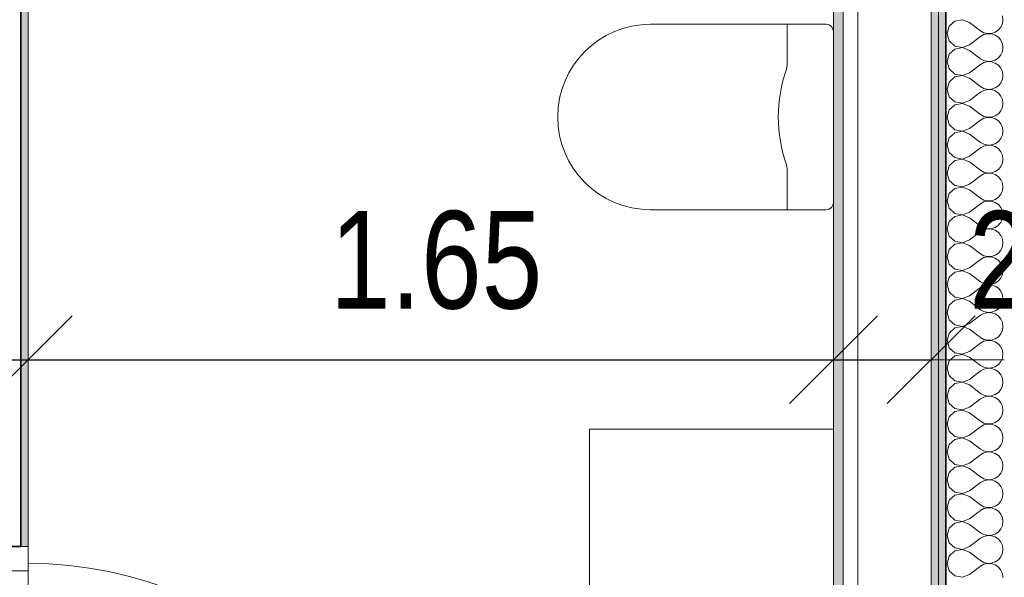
# Model space of a CAD drawing. Header units: metres. Extents: x -7.1 to 26.5, y -14.7 to 18.1.
# Tile 94 of 182: x 14.1 to 16.1, y 1.6 to 2.7. Entities that reach past the tile are written whole.
import ezdxf

# ---------------------------------------------------------------- set-up
doc = ezdxf.new("R2010")
doc.units = ezdxf.units.M
doc.header["$PDMODE"] = 65
doc.linetypes.add('AUSGEZOGEN', pattern=[0])
for name, color, linetype in [('XR$1$010 Türen', 7, 'AUSGEZOGEN'), ('XR$1$015 Innenwände', 7, 'AUSGEZOGEN'), ('XR$1$015 Innenwände Schichttrennlinien', 7, 'AUSGEZOGEN'), ('XR$1$065 Möbel Einrichtung', 7, 'AUSGEZOGEN'), ('XR$1$080 Raumdefinitionen Kontur', 7, 'AUSGEZOGEN'), ('XR$2$105 Bemassungen 100', 7, 'AUSGEZOGEN'), ('XR$3$015 Innenwände Bauteilschraffuren', 7, 'AUSGEZOGEN')]:
    doc.layers.add(name, color=color, linetype=linetype)
doc.styles.add('ARIAL', font='arial.ttf')
doc.dimstyles.new('DIMSTYLE_3', dxfattribs={"dimtxt": 0.2, "dimasz": 0.3, "dimexe": 0, "dimexo": 0, "dimgap": 0.1, "dimtad": 2, "dimrnd": 0.005, "dimzin": 4, "dimdsep": 46, "dimtxsty": 'ARIAL', "dimblk1": 'ALL_ML_STRICH', "dimblk2": 'ALL_ML_STRICH', "dimsah": 1, "dimcen": 0, "dimclrd": 7, "dimclre": 7, "dimclrt": 7, "dimadec": 0, "dimazin": 0, "dimtfac": 1, "dimtdec": 0, "dimtix": 1, "dimtmove": 2, "dimatfit": 3, "dimfxl": 0, "dimtzin": 0, "dimlwd": 0, "dimlwe": 18, "dimarcsym": 0})
doc.dimstyles.new('DIMSTYLE_7', dxfattribs={"dimtxt": 0.2, "dimasz": 0.3, "dimexe": 0, "dimexo": 0, "dimgap": 0.1, "dimtad": 2, "dimdec": 1, "dimlfac": 100, "dimrnd": 0.5, "dimzin": 4, "dimdsep": 46, "dimtxsty": 'ARIAL', "dimblk1": 'ALL_ML_STRICH', "dimblk2": 'ALL_ML_STRICH', "dimsah": 1, "dimcen": 0, "dimclrd": 7, "dimclre": 7, "dimclrt": 7, "dimadec": 0, "dimazin": 0, "dimtfac": 1, "dimtdec": 0, "dimtix": 1, "dimtmove": 2, "dimatfit": 3, "dimfxl": 0, "dimtvp": 1.2, "dimtzin": 0, "dimlwd": 0, "dimlwe": 18, "dimarcsym": 0})

# ---------------------------------------------------------------- blocks, each defined once
blk = doc.blocks.new('COMPLEXOBJECT_17')
at = {"layer": 'XR$1$065 Möbel Einrichtung', "color": 8, "linetype": 'AUSGEZOGEN', "lineweight": 13, "transparency": 33554687}
for p, q in [((15.6767, 2.7335), (15.3968, 2.7335)), ((15.7568, 2.7335), (15.6767, 2.7335)), ((15.7718, 2.3685), (15.7718, 2.7185))]:
    blk.add_line(p, q, dxfattribs=at)
blk.add_lwpolyline([(15.3968, 2.3535), (15.6767, 2.3535), (15.7568, 2.3535)], dxfattribs=at)
for centre, radius, start, end in [((15.3968, 2.5435), 0.19, 90, 270), ((15.7568, 2.7185), 0.015, 0, 90), ((15.7568, 2.3685), 0.015, 270, 0)]:
    blk.add_arc(centre, radius, start, end, dxfattribs=at)
blk = doc.blocks.new('ALL_ML_STRICH')
at = {"color": 0, "linetype": 'ByBlock', "lineweight": -2}
for p, q in [((0, -0.5), (0, 0.5)), ((-0.3, -0.3), (0.3, 0.3)), ((-1, 0), (0.5, 0))]:
    blk.add_line(p, q, dxfattribs=at)
blk = doc.blocks.new('*D162')
at = {"layer": 'DEFPOINTS', "color": 7, "linetype": 'AUSGEZOGEN', "lineweight": 18, "transparency": 16777216}
for p in [(13.9518, 2.0461), (14.1218, 2.0461), (13.9518, 1.9811)]:
    blk.add_point(p, dxfattribs=at)
at = {"layer": 'XR$2$105 Bemassungen 100', "color": 7, "linetype": 'AUSGEZOGEN', "lineweight": -2, "transparency": 16777216}
for p, q in [((13.9518, 2.0461), (13.9518, 2.0461)), ((13.9518, 2.0461), (14.1218, 2.0461)), ((14.1218, 2.0461), (14.1218, 2.0461))]:
    blk.add_line(p, q, dxfattribs=at)
at = {"layer": 'XR$2$105 Bemassungen 100', "color": 7, "linetype": 'AUSGEZOGEN', "lineweight": 18, "transparency": 16777216, "xscale": 0.3, "yscale": 0.3, "zscale": 0.3, "rotation": 180}
blk.add_blockref('ALL_ML_STRICH', (13.9518, 2.0461), dxfattribs=at)
at = {"layer": 'XR$2$105 Bemassungen 100', "color": 7, "linetype": 'AUSGEZOGEN', "lineweight": 18, "transparency": 16777216, "xscale": 0.3, "yscale": 0.3, "zscale": 0.3}
blk.add_blockref('ALL_ML_STRICH', (14.1218, 2.0461), dxfattribs=at)
at = {"layer": 'XR$2$105 Bemassungen 100', "color": 7, "linetype": 'AUSGEZOGEN', "lineweight": 18, "transparency": 16777216, "insert": (13.7353, 2.2461), "char_height": 0.2, "width": 0.64, "attachment_point": 5, "style": 'ARIAL'}
blk.add_mtext('\\W0.80;\\A1;{\\A1;{17\\H0.132000;\\S^ ;}}', dxfattribs=at)
blk = doc.blocks.new('*D163')
at = {"layer": 'DEFPOINTS', "color": 7, "linetype": 'AUSGEZOGEN', "lineweight": 18, "transparency": 16777216}
for p in [(14.1218, 2.0461), (14.1218, 2.0461), (15.7718, 2.0461)]:
    blk.add_point(p, dxfattribs=at)
at = {"layer": 'XR$2$105 Bemassungen 100', "color": 7, "linetype": 'AUSGEZOGEN', "lineweight": -2, "transparency": 16777216}
for p, q in [((14.1218, 2.0461), (14.1218, 2.0461)), ((14.1218, 2.0461), (15.7718, 2.0461)), ((15.7718, 2.0461), (15.7718, 2.0461))]:
    blk.add_line(p, q, dxfattribs=at)
at = {"layer": 'XR$2$105 Bemassungen 100', "color": 7, "linetype": 'AUSGEZOGEN', "lineweight": 18, "transparency": 16777216, "xscale": 0.3, "yscale": 0.3, "zscale": 0.3, "rotation": 180}
blk.add_blockref('ALL_ML_STRICH', (14.1218, 2.0461), dxfattribs=at)
at = {"layer": 'XR$2$105 Bemassungen 100', "color": 7, "linetype": 'AUSGEZOGEN', "lineweight": 18, "transparency": 16777216, "xscale": 0.3, "yscale": 0.3, "zscale": 0.3}
blk.add_blockref('ALL_ML_STRICH', (15.7718, 2.0461), dxfattribs=at)
at = {"layer": 'XR$2$105 Bemassungen 100', "color": 7, "linetype": 'AUSGEZOGEN', "lineweight": 18, "transparency": 16777216, "insert": (14.9577, 2.2495), "char_height": 0.2, "width": 0.64, "attachment_point": 5, "style": 'ARIAL'}
blk.add_mtext('\\W0.80;\\A1;{\\A1;{1.65\\H0.132000;\\S^ ;}}', dxfattribs=at)
blk = doc.blocks.new('*D164')
at = {"layer": 'DEFPOINTS', "color": 7, "linetype": 'AUSGEZOGEN', "lineweight": 18, "transparency": 16777216}
for p in [(15.7718, 2.0461), (15.7718, 2.0461), (15.9718, 2.0461)]:
    blk.add_point(p, dxfattribs=at)
at = {"layer": 'XR$2$105 Bemassungen 100', "color": 7, "linetype": 'AUSGEZOGEN', "lineweight": -2, "transparency": 16777216}
for p, q in [((15.7718, 2.0461), (15.7718, 2.0461)), ((15.7718, 2.0461), (15.9718, 2.0461)), ((15.9718, 2.0461), (15.9718, 2.0461))]:
    blk.add_line(p, q, dxfattribs=at)
at = {"layer": 'XR$2$105 Bemassungen 100', "color": 7, "linetype": 'AUSGEZOGEN', "lineweight": 18, "transparency": 16777216, "xscale": 0.3, "yscale": 0.3, "zscale": 0.3, "rotation": 180}
blk.add_blockref('ALL_ML_STRICH', (15.7718, 2.0461), dxfattribs=at)
at = {"layer": 'XR$2$105 Bemassungen 100', "color": 7, "linetype": 'AUSGEZOGEN', "lineweight": 18, "transparency": 16777216, "xscale": 0.3, "yscale": 0.3, "zscale": 0.3}
blk.add_blockref('ALL_ML_STRICH', (15.9718, 2.0461), dxfattribs=at)
at = {"layer": 'XR$2$105 Bemassungen 100', "color": 7, "linetype": 'AUSGEZOGEN', "lineweight": 18, "transparency": 16777216, "insert": (16.1738, 2.2495), "char_height": 0.2, "width": 0.64, "attachment_point": 5, "style": 'ARIAL'}
blk.add_mtext('\\W0.80;\\A1;{\\A1;{20\\H0.132000;\\S^ ;}}', dxfattribs=at)
blk = doc.blocks.new('COMPLEXOBJECT_250')
at = {"layer": 'XR$3$015 Innenwände Bauteilschraffuren', "color": 8, "linetype": 'AUSGEZOGEN', "lineweight": 13, "transparency": 33554687}
for p, q in [((16.1189, 2.7429), (16.1178, 2.7507)), ((16.0089, 2.7293), (16.0046, 2.7143)), ((16.0204, 2.7398), (16.0089, 2.7293)), ((16.0358, 2.7427), (16.0204, 2.7398)), ((16.0503, 2.7371), (16.0358, 2.7427)), ((16.0503, 2.7371), (16.0732, 2.72)), ((16.1096, 2.7218), (16.1146, 2.7278)), ((16.1146, 2.7278), (16.1178, 2.735)), ((16.1178, 2.735), (16.1189, 2.7429)), ((16.0046, 2.7143), (16.0089, 2.6993)), ((16.0503, 2.6914), (16.0732, 2.7086)), ((16.0732, 2.72), (16.0801, 2.7162)), ((16.0801, 2.7124), (16.0732, 2.7086)), ((16.0801, 2.7162), (16.0878, 2.7144)), ((16.0878, 2.7142), (16.0801, 2.7124)), ((16.0878, 2.7144), (16.0956, 2.7148)), ((16.0956, 2.7138), (16.0878, 2.7142)), ((16.0956, 2.7148), (16.1031, 2.7173)), ((16.1031, 2.7113), (16.0956, 2.7138)), ((16.1031, 2.7173), (16.1096, 2.7218)), ((16.1096, 2.7068), (16.1031, 2.7113)), ((16.1146, 2.7007), (16.1096, 2.7068)), ((16.0089, 2.6993), (16.0204, 2.6887)), ((16.0204, 2.6887), (16.0358, 2.6858)), ((16.0358, 2.6856), (16.0204, 2.6827)), ((16.0358, 2.6858), (16.0503, 2.6914)), ((16.0503, 2.68), (16.0358, 2.6856)), ((16.1178, 2.6935), (16.1146, 2.7007)), ((16.1189, 2.6857), (16.1178, 2.6935)), ((16.1178, 2.6779), (16.1189, 2.6857)), ((16.0089, 2.6722), (16.0046, 2.6571)), ((16.0204, 2.6827), (16.0089, 2.6722)), ((16.0503, 2.68), (16.0732, 2.6629)), ((16.1031, 2.6602), (16.1096, 2.6646)), ((16.1096, 2.6646), (16.1146, 2.6707)), ((16.1146, 2.6707), (16.1178, 2.6779)), ((16.0046, 2.6571), (16.0089, 2.6421)), ((16.0503, 2.6343), (16.0732, 2.6514)), ((16.0732, 2.6629), (16.0801, 2.659)), ((16.0801, 2.6552), (16.0732, 2.6514)), ((16.0801, 2.659), (16.0878, 2.6573)), ((16.0878, 2.657), (16.0801, 2.6552)), ((16.0878, 2.6573), (16.0956, 2.6576)), ((16.0956, 2.6566), (16.0878, 2.657)), ((16.0956, 2.6576), (16.1031, 2.6602)), ((16.1031, 2.6541), (16.0956, 2.6566)), ((16.1096, 2.6497), (16.1031, 2.6541)), ((16.1146, 2.6436), (16.1096, 2.6497)), ((16.1178, 2.6364), (16.1146, 2.6436)), ((16.0089, 2.6421), (16.0204, 2.6316)), ((16.0204, 2.6256), (16.0089, 2.615)), ((16.0204, 2.6316), (16.0358, 2.6287)), ((16.0358, 2.6285), (16.0204, 2.6256)), ((16.0358, 2.6287), (16.0503, 2.6343)), ((16.0503, 2.6229), (16.0358, 2.6285)), ((16.0503, 2.6229), (16.0732, 2.6057)), ((16.1189, 2.6286), (16.1178, 2.6364)), ((16.1178, 2.6208), (16.1189, 2.6286)), ((16.0089, 2.615), (16.0046, 2.6)), ((16.0732, 2.6057), (16.0801, 2.6019)), ((16.0956, 2.6005), (16.1031, 2.603)), ((16.1031, 2.603), (16.1096, 2.6075)), ((16.1096, 2.6075), (16.1146, 2.6136)), ((16.1146, 2.6136), (16.1178, 2.6208)), ((16.0046, 2.6), (16.0089, 2.585)), ((16.0089, 2.585), (16.0204, 2.5744)), ((16.0503, 2.5771), (16.0732, 2.5943)), ((16.0801, 2.5981), (16.0732, 2.5943)), ((16.0801, 2.6019), (16.0878, 2.6001)), ((16.0878, 2.5999), (16.0801, 2.5981)), ((16.0878, 2.6001), (16.0956, 2.6005)), ((16.0956, 2.5995), (16.0878, 2.5999)), ((16.1031, 2.597), (16.0956, 2.5995)), ((16.1096, 2.5925), (16.1031, 2.597)), ((16.1146, 2.5864), (16.1096, 2.5925)), ((16.1178, 2.5792), (16.1146, 2.5864)), ((16.0204, 2.5684), (16.0089, 2.5579)), ((16.0204, 2.5744), (16.0358, 2.5715)), ((16.0358, 2.5713), (16.0204, 2.5684)), ((16.0358, 2.5715), (16.0503, 2.5771)), ((16.0503, 2.5657), (16.0358, 2.5713)), ((16.0503, 2.5657), (16.0732, 2.5486)), ((16.1146, 2.5564), (16.1178, 2.5636)), ((16.1189, 2.5714), (16.1178, 2.5792)), ((16.1178, 2.5636), (16.1189, 2.5714)), ((16.0089, 2.5579), (16.0046, 2.5429)), ((16.0046, 2.5429), (16.0089, 2.5278)), ((16.0732, 2.5486), (16.0801, 2.5448)), ((16.0801, 2.5448), (16.0878, 2.543)), ((16.0878, 2.5427), (16.0801, 2.541)), ((16.0878, 2.543), (16.0956, 2.5434)), ((16.0956, 2.5424), (16.0878, 2.5427)), ((16.0956, 2.5434), (16.1031, 2.5459)), ((16.1031, 2.5398), (16.0956, 2.5424)), ((16.1031, 2.5459), (16.1096, 2.5503)), ((16.1096, 2.5503), (16.1146, 2.5564)), ((16.0089, 2.5278), (16.0204, 2.5173)), ((16.0503, 2.52), (16.0732, 2.5371)), ((16.0801, 2.541), (16.0732, 2.5371)), ((16.1096, 2.5354), (16.1031, 2.5398)), ((16.1146, 2.5293), (16.1096, 2.5354)), ((16.1178, 2.5221), (16.1146, 2.5293)), ((16.1189, 2.5143), (16.1178, 2.5221)), ((16.0204, 2.5113), (16.0089, 2.5007)), ((16.0204, 2.5173), (16.0358, 2.5144)), ((16.0358, 2.5142), (16.0204, 2.5113)), ((16.0358, 2.5144), (16.0503, 2.52)), ((16.0503, 2.5086), (16.0358, 2.5142)), ((16.0503, 2.5086), (16.0732, 2.4914)), ((16.1146, 2.4993), (16.1178, 2.5065)), ((16.1178, 2.5065), (16.1189, 2.5143)), ((16.0089, 2.5007), (16.0046, 2.4857)), ((16.0046, 2.4857), (16.0089, 2.4707)), ((16.0732, 2.4914), (16.0801, 2.4876)), ((16.0801, 2.4838), (16.0732, 2.48)), ((16.0801, 2.4876), (16.0878, 2.4858)), ((16.0878, 2.4856), (16.0801, 2.4838)), ((16.0878, 2.4858), (16.0956, 2.4862)), ((16.0956, 2.4852), (16.0878, 2.4856)), ((16.0956, 2.4862), (16.1031, 2.4887)), ((16.1031, 2.4827), (16.0956, 2.4852)), ((16.1031, 2.4887), (16.1096, 2.4932)), ((16.1096, 2.4782), (16.1031, 2.4827)), ((16.1096, 2.4932), (16.1146, 2.4993)), ((16.0089, 2.4707), (16.0204, 2.4602)), ((16.0358, 2.4573), (16.0503, 2.4629)), ((16.0503, 2.4629), (16.0732, 2.48)), ((16.1146, 2.4722), (16.1096, 2.4782)), ((16.1178, 2.465), (16.1146, 2.4722)), ((16.1189, 2.4571), (16.1178, 2.465)), ((16.0089, 2.4436), (16.0046, 2.4286)), ((16.0204, 2.4541), (16.0089, 2.4436)), ((16.0204, 2.4602), (16.0358, 2.4573)), ((16.0358, 2.457), (16.0204, 2.4541)), ((16.0503, 2.4514), (16.0358, 2.457)), ((16.0503, 2.4514), (16.0732, 2.4343)), ((16.1096, 2.4361), (16.1146, 2.4421)), ((16.1146, 2.4421), (16.1178, 2.4493)), ((16.1178, 2.4493), (16.1189, 2.4571)), ((16.0046, 2.4286), (16.0089, 2.4136)), ((16.0503, 2.4057), (16.0732, 2.4229)), ((16.0732, 2.4343), (16.0801, 2.4305)), ((16.0801, 2.4267), (16.0732, 2.4229)), ((16.0801, 2.4305), (16.0878, 2.4287)), ((16.0878, 2.4285), (16.0801, 2.4267)), ((16.0878, 2.4287), (16.0956, 2.4291)), ((16.0956, 2.4281), (16.0878, 2.4285)), ((16.0956, 2.4291), (16.1031, 2.4316)), ((16.1031, 2.4256), (16.0956, 2.4281)), ((16.1031, 2.4316), (16.1096, 2.4361)), ((16.1096, 2.4211), (16.1031, 2.4256)), ((16.1146, 2.415), (16.1096, 2.4211)), ((16.0089, 2.4136), (16.0204, 2.403)), ((16.0204, 2.403), (16.0358, 2.4001)), ((16.0358, 2.4001), (16.0503, 2.4057)), ((16.1178, 2.4078), (16.1146, 2.415)), ((16.1189, 2.4), (16.1178, 2.4078)), ((16.0089, 2.3864), (16.0046, 2.3714)), ((16.0204, 2.397), (16.0089, 2.3864)), ((16.0358, 2.3999), (16.0204, 2.397)), ((16.0503, 2.3943), (16.0358, 2.3999)), ((16.0503, 2.3943), (16.0732, 2.3771)), ((16.1096, 2.3789), (16.1146, 2.385)), ((16.1146, 2.385), (16.1178, 2.3922)), ((16.1178, 2.3922), (16.1189, 2.4)), ((16.0046, 2.3714), (16.0089, 2.3564)), ((16.0503, 2.3486), (16.0732, 2.3657)), ((16.0732, 2.3771), (16.0801, 2.3733)), ((16.0801, 2.3695), (16.0732, 2.3657)), ((16.0801, 2.3733), (16.0878, 2.3715)), ((16.0878, 2.3713), (16.0801, 2.3695)), ((16.0878, 2.3715), (16.0956, 2.3719)), ((16.0956, 2.3709), (16.0878, 2.3713)), ((16.0956, 2.3719), (16.1031, 2.3744)), ((16.1031, 2.3684), (16.0956, 2.3709)), ((16.1031, 2.3744), (16.1096, 2.3789)), ((16.1096, 2.3639), (16.1031, 2.3684)), ((16.1146, 2.3579), (16.1096, 2.3639)), ((16.0089, 2.3564), (16.0204, 2.3459)), ((16.0204, 2.3459), (16.0358, 2.343)), ((16.0358, 2.3427), (16.0204, 2.3398)), ((16.0358, 2.343), (16.0503, 2.3486)), ((16.0503, 2.3371), (16.0358, 2.3427)), ((16.1178, 2.3507), (16.1146, 2.3579)), ((16.1189, 2.3429), (16.1178, 2.3507)), ((16.1178, 2.335), (16.1189, 2.3429)), ((16.0089, 2.3293), (16.0046, 2.3143)), ((16.0204, 2.3398), (16.0089, 2.3293)), ((16.0503, 2.3371), (16.0732, 2.32)), ((16.1031, 2.3173), (16.1096, 2.3218)), ((16.1096, 2.3218), (16.1146, 2.3278)), ((16.1146, 2.3278), (16.1178, 2.335)), ((16.0046, 2.3143), (16.0089, 2.2993)), ((16.0503, 2.2914), (16.0732, 2.3086)), ((16.0732, 2.32), (16.0801, 2.3162)), ((16.0801, 2.3124), (16.0732, 2.3086)), ((16.0801, 2.3162), (16.0878, 2.3144)), ((16.0878, 2.3142), (16.0801, 2.3124)), ((16.0878, 2.3144), (16.0956, 2.3148)), ((16.0956, 2.3138), (16.0878, 2.3142)), ((16.0956, 2.3148), (16.1031, 2.3173)), ((16.1031, 2.3113), (16.0956, 2.3138)), ((16.1096, 2.3068), (16.1031, 2.3113)), ((16.1146, 2.3007), (16.1096, 2.3068)), ((16.1178, 2.2935), (16.1146, 2.3007)), ((16.0089, 2.2993), (16.0204, 2.2887)), ((16.0204, 2.2827), (16.0089, 2.2722)), ((16.0204, 2.2887), (16.0358, 2.2858)), ((16.0358, 2.2856), (16.0204, 2.2827)), ((16.0358, 2.2858), (16.0503, 2.2914)), ((16.0503, 2.28), (16.0358, 2.2856)), ((16.0503, 2.28), (16.0732, 2.2629)), ((16.1189, 2.2857), (16.1178, 2.2935)), ((16.1178, 2.2779), (16.1189, 2.2857)), ((16.0089, 2.2722), (16.0046, 2.2571)), ((16.0732, 2.2629), (16.0801, 2.259)), ((16.0956, 2.2576), (16.1031, 2.2602)), ((16.1031, 2.2602), (16.1096, 2.2646)), ((16.1096, 2.2646), (16.1146, 2.2707)), ((16.1146, 2.2707), (16.1178, 2.2779)), ((16.0046, 2.2571), (16.0089, 2.2421)), ((16.0089, 2.2421), (16.0204, 2.2316)), ((16.0503, 2.2343), (16.0732, 2.2514)), ((16.0801, 2.2552), (16.0732, 2.2514)), ((16.0801, 2.259), (16.0878, 2.2573)), ((16.0878, 2.257), (16.0801, 2.2552)), ((16.0878, 2.2573), (16.0956, 2.2576)), ((16.0956, 2.2566), (16.0878, 2.257)), ((16.1031, 2.2541), (16.0956, 2.2566)), ((16.1096, 2.2497), (16.1031, 2.2541)), ((16.1146, 2.2436), (16.1096, 2.2497)), ((16.1178, 2.2364), (16.1146, 2.2436)), ((16.0204, 2.2256), (16.0089, 2.215)), ((16.0204, 2.2316), (16.0358, 2.2287)), ((16.0358, 2.2285), (16.0204, 2.2256)), ((16.0358, 2.2287), (16.0503, 2.2343)), ((16.0503, 2.2229), (16.0358, 2.2285)), ((16.0503, 2.2229), (16.0732, 2.2057)), ((16.1146, 2.2136), (16.1178, 2.2208)), ((16.1189, 2.2286), (16.1178, 2.2364)), ((16.1178, 2.2208), (16.1189, 2.2286)), ((16.0089, 2.215), (16.0046, 2.2)), ((16.0046, 2.2), (16.0089, 2.185)), ((16.0732, 2.2057), (16.0801, 2.2019)), ((16.0801, 2.2019), (16.0878, 2.2001)), ((16.0878, 2.1999), (16.0801, 2.1981)), ((16.0878, 2.2001), (16.0956, 2.2005)), ((16.0956, 2.1995), (16.0878, 2.1999)), ((16.0956, 2.2005), (16.1031, 2.203)), ((16.1031, 2.197), (16.0956, 2.1995)), ((16.1031, 2.203), (16.1096, 2.2075)), ((16.1096, 2.2075), (16.1146, 2.2136)), ((16.0089, 2.185), (16.0204, 2.1744)), ((16.0503, 2.1771), (16.0732, 2.1943)), ((16.0801, 2.1981), (16.0732, 2.1943)), ((16.1096, 2.1925), (16.1031, 2.197)), ((16.1146, 2.1864), (16.1096, 2.1925)), ((16.1178, 2.1792), (16.1146, 2.1864)), ((16.1189, 2.1714), (16.1178, 2.1792)), ((16.0204, 2.1684), (16.0089, 2.1579)), ((16.0204, 2.1744), (16.0358, 2.1715)), ((16.0358, 2.1713), (16.0204, 2.1684)), ((16.0358, 2.1715), (16.0503, 2.1771)), ((16.0503, 2.1657), (16.0358, 2.1713)), ((16.0503, 2.1657), (16.0732, 2.1486)), ((16.1146, 2.1564), (16.1178, 2.1636)), ((16.1178, 2.1636), (16.1189, 2.1714)), ((16.0089, 2.1579), (16.0046, 2.1429)), ((16.0046, 2.1429), (16.0089, 2.1278)), ((16.0732, 2.1486), (16.0801, 2.1448)), ((16.0801, 2.141), (16.0732, 2.1371)), ((16.0801, 2.1448), (16.0878, 2.143)), ((16.0878, 2.1427), (16.0801, 2.141)), ((16.0878, 2.143), (16.0956, 2.1434)), ((16.0956, 2.1424), (16.0878, 2.1427)), ((16.0956, 2.1434), (16.1031, 2.1459)), ((16.1031, 2.1398), (16.0956, 2.1424)), ((16.1031, 2.1459), (16.1096, 2.1503)), ((16.1096, 2.1354), (16.1031, 2.1398)), ((16.1096, 2.1503), (16.1146, 2.1564)), ((16.0089, 2.1278), (16.0204, 2.1173)), ((16.0358, 2.1144), (16.0503, 2.12)), ((16.0503, 2.12), (16.0732, 2.1371)), ((16.1146, 2.1293), (16.1096, 2.1354)), ((16.1178, 2.1221), (16.1146, 2.1293)), ((16.1189, 2.1143), (16.1178, 2.1221)), ((16.0089, 2.1007), (16.0046, 2.0857)), ((16.0204, 2.1113), (16.0089, 2.1007)), ((16.0204, 2.1173), (16.0358, 2.1144)), ((16.0358, 2.1142), (16.0204, 2.1113)), ((16.0503, 2.1086), (16.0358, 2.1142)), ((16.0503, 2.1086), (16.0732, 2.0914)), ((16.1096, 2.0932), (16.1146, 2.0993)), ((16.1146, 2.0993), (16.1178, 2.1065)), ((16.1178, 2.1065), (16.1189, 2.1143)), ((16.0046, 2.0857), (16.0089, 2.0707)), ((16.0503, 2.0629), (16.0732, 2.08)), ((16.0732, 2.0914), (16.0801, 2.0876)), ((16.0801, 2.0838), (16.0732, 2.08)), ((16.0801, 2.0876), (16.0878, 2.0858)), ((16.0878, 2.0856), (16.0801, 2.0838)), ((16.0878, 2.0858), (16.0956, 2.0862)), ((16.0956, 2.0852), (16.0878, 2.0856)), ((16.0956, 2.0862), (16.1031, 2.0887)), ((16.1031, 2.0827), (16.0956, 2.0852)), ((16.1031, 2.0887), (16.1096, 2.0932)), ((16.1096, 2.0782), (16.1031, 2.0827)), ((16.1146, 2.0722), (16.1096, 2.0782)), ((16.0089, 2.0707), (16.0204, 2.0602)), ((16.0204, 2.0602), (16.0358, 2.0573)), ((16.0358, 2.0573), (16.0503, 2.0629)), ((16.1178, 2.065), (16.1146, 2.0722)), ((16.1189, 2.0571), (16.1178, 2.065)), ((16.0089, 2.0436), (16.0046, 2.0286)), ((16.0204, 2.0541), (16.0089, 2.0436)), ((16.0358, 2.057), (16.0204, 2.0541)), ((16.0503, 2.0514), (16.0358, 2.057)), ((16.0503, 2.0514), (16.0732, 2.0343)), ((16.1096, 2.0361), (16.1146, 2.0421)), ((16.1146, 2.0421), (16.1178, 2.0493)), ((16.1178, 2.0493), (16.1189, 2.0571)), ((16.0046, 2.0286), (16.0089, 2.0136)), ((16.0503, 2.0057), (16.0732, 2.0229)), ((16.0732, 2.0343), (16.0801, 2.0305)), ((16.0801, 2.0267), (16.0732, 2.0229)), ((16.0801, 2.0305), (16.0878, 2.0287)), ((16.0878, 2.0285), (16.0801, 2.0267)), ((16.0878, 2.0287), (16.0956, 2.0291)), ((16.0956, 2.0281), (16.0878, 2.0285)), ((16.0956, 2.0291), (16.1031, 2.0316)), ((16.1031, 2.0256), (16.0956, 2.0281)), ((16.1031, 2.0316), (16.1096, 2.0361)), ((16.1096, 2.0211), (16.1031, 2.0256)), ((16.1146, 2.015), (16.1096, 2.0211)), ((16.0089, 2.0136), (16.0204, 2.003)), ((16.0204, 2.003), (16.0358, 2.0001)), ((16.0358, 1.9999), (16.0204, 1.997)), ((16.0358, 2.0001), (16.0503, 2.0057)), ((16.0503, 1.9943), (16.0358, 1.9999)), ((16.1178, 2.0078), (16.1146, 2.015)), ((16.1189, 2), (16.1178, 2.0078)), ((16.1178, 1.9922), (16.1189, 2)), ((16.0089, 1.9864), (16.0046, 1.9714)), ((16.0204, 1.997), (16.0089, 1.9864)), ((16.0503, 1.9943), (16.0732, 1.9771)), ((16.1031, 1.9744), (16.1096, 1.9789)), ((16.1096, 1.9789), (16.1146, 1.985)), ((16.1146, 1.985), (16.1178, 1.9922)), ((16.0046, 1.9714), (16.0089, 1.9564)), ((16.0503, 1.9486), (16.0732, 1.9657)), ((16.0732, 1.9771), (16.0801, 1.9733)), ((16.0801, 1.9695), (16.0732, 1.9657)), ((16.0801, 1.9733), (16.0878, 1.9715)), ((16.0878, 1.9713), (16.0801, 1.9695)), ((16.0878, 1.9715), (16.0956, 1.9719)), ((16.0956, 1.9709), (16.0878, 1.9713)), ((16.0956, 1.9719), (16.1031, 1.9744)), ((16.1031, 1.9684), (16.0956, 1.9709)), ((16.1096, 1.9639), (16.1031, 1.9684)), ((16.1146, 1.9579), (16.1096, 1.9639)), ((16.1178, 1.9507), (16.1146, 1.9579)), ((16.0089, 1.9564), (16.0204, 1.9459)), ((16.0204, 1.9398), (16.0089, 1.9293)), ((16.0204, 1.9459), (16.0358, 1.943)), ((16.0358, 1.9427), (16.0204, 1.9398)), ((16.0358, 1.943), (16.0503, 1.9486)), ((16.0503, 1.9371), (16.0358, 1.9427)), ((16.0503, 1.9371), (16.0732, 1.92)), ((16.1189, 1.9429), (16.1178, 1.9507)), ((16.1178, 1.935), (16.1189, 1.9429)), ((16.0089, 1.9293), (16.0046, 1.9143)), ((16.0732, 1.92), (16.0801, 1.9162)), ((16.0956, 1.9148), (16.1031, 1.9173)), ((16.1031, 1.9173), (16.1096, 1.9218)), ((16.1096, 1.9218), (16.1146, 1.9278)), ((16.1146, 1.9278), (16.1178, 1.935)), ((16.0046, 1.9143), (16.0089, 1.8993)), ((16.0089, 1.8993), (16.0204, 1.8887)), ((16.0503, 1.8914), (16.0732, 1.9086)), ((16.0801, 1.9124), (16.0732, 1.9086)), ((16.0801, 1.9162), (16.0878, 1.9144)), ((16.0878, 1.9142), (16.0801, 1.9124)), ((16.0878, 1.9144), (16.0956, 1.9148)), ((16.0956, 1.9138), (16.0878, 1.9142)), ((16.1031, 1.9113), (16.0956, 1.9138)), ((16.1096, 1.9068), (16.1031, 1.9113)), ((16.1146, 1.9007), (16.1096, 1.9068)), ((16.1178, 1.8935), (16.1146, 1.9007)), ((16.0204, 1.8827), (16.0089, 1.8722)), ((16.0204, 1.8887), (16.0358, 1.8858)), ((16.0358, 1.8856), (16.0204, 1.8827)), ((16.0358, 1.8858), (16.0503, 1.8914)), ((16.0503, 1.88), (16.0358, 1.8856)), ((16.0503, 1.88), (16.0732, 1.8629)), ((16.1146, 1.8707), (16.1178, 1.8779)), ((16.1189, 1.8857), (16.1178, 1.8935)), ((16.1178, 1.8779), (16.1189, 1.8857)), ((16.0089, 1.8722), (16.0046, 1.8571)), ((16.0046, 1.8571), (16.0089, 1.8421)), ((16.0732, 1.8629), (16.0801, 1.859)), ((16.0801, 1.859), (16.0878, 1.8573)), ((16.0878, 1.857), (16.0801, 1.8552)), ((16.0878, 1.8573), (16.0956, 1.8576)), ((16.0956, 1.8566), (16.0878, 1.857)), ((16.0956, 1.8576), (16.1031, 1.8602)), ((16.1031, 1.8541), (16.0956, 1.8566)), ((16.1031, 1.8602), (16.1096, 1.8646)), ((16.1096, 1.8646), (16.1146, 1.8707)), ((16.0089, 1.8421), (16.0204, 1.8316)), ((16.0503, 1.8343), (16.0732, 1.8514)), ((16.0801, 1.8552), (16.0732, 1.8514)), ((16.1096, 1.8497), (16.1031, 1.8541)), ((16.1146, 1.8436), (16.1096, 1.8497)), ((16.1178, 1.8364), (16.1146, 1.8436)), ((16.1189, 1.8286), (16.1178, 1.8364)), ((16.0204, 1.8256), (16.0089, 1.815)), ((16.0204, 1.8316), (16.0358, 1.8287)), ((16.0358, 1.8285), (16.0204, 1.8256)), ((16.0358, 1.8287), (16.0503, 1.8343)), ((16.0503, 1.8229), (16.0358, 1.8285)), ((16.0503, 1.8229), (16.0732, 1.8057)), ((16.1146, 1.8136), (16.1178, 1.8208)), ((16.1178, 1.8208), (16.1189, 1.8286)), ((16.0089, 1.815), (16.0046, 1.8)), ((16.0046, 1.8), (16.0089, 1.785)), ((16.0732, 1.8057), (16.0801, 1.8019)), ((16.0801, 1.7981), (16.0732, 1.7943)), ((16.0801, 1.8019), (16.0878, 1.8001)), ((16.0878, 1.7999), (16.0801, 1.7981)), ((16.0878, 1.8001), (16.0956, 1.8005)), ((16.0956, 1.7995), (16.0878, 1.7999)), ((16.0956, 1.8005), (16.1031, 1.803)), ((16.1031, 1.797), (16.0956, 1.7995)), ((16.1031, 1.803), (16.1096, 1.8075)), ((16.1096, 1.7925), (16.1031, 1.797)), ((16.1096, 1.8075), (16.1146, 1.8136)), ((16.0089, 1.785), (16.0204, 1.7744)), ((16.0358, 1.7715), (16.0503, 1.7771)), ((16.0503, 1.7771), (16.0732, 1.7943)), ((16.1146, 1.7864), (16.1096, 1.7925)), ((16.1178, 1.7792), (16.1146, 1.7864)), ((16.1189, 1.7714), (16.1178, 1.7792)), ((16.0089, 1.7579), (16.0046, 1.7429)), ((16.0204, 1.7684), (16.0089, 1.7579)), ((16.0204, 1.7744), (16.0358, 1.7715)), ((16.0358, 1.7713), (16.0204, 1.7684)), ((16.0503, 1.7657), (16.0358, 1.7713)), ((16.0503, 1.7657), (16.0732, 1.7486)), ((16.1096, 1.7503), (16.1146, 1.7564)), ((16.1146, 1.7564), (16.1178, 1.7636)), ((16.1178, 1.7636), (16.1189, 1.7714)), ((16.0046, 1.7429), (16.0089, 1.7278)), ((16.0503, 1.72), (16.0732, 1.7371)), ((16.0732, 1.7486), (16.0801, 1.7448)), ((16.0801, 1.741), (16.0732, 1.7371)), ((16.0801, 1.7448), (16.0878, 1.743)), ((16.0878, 1.7427), (16.0801, 1.741)), ((16.0878, 1.743), (16.0956, 1.7434)), ((16.0956, 1.7424), (16.0878, 1.7427)), ((16.0956, 1.7434), (16.1031, 1.7459)), ((16.1031, 1.7398), (16.0956, 1.7424)), ((16.1031, 1.7459), (16.1096, 1.7503)), ((16.1096, 1.7354), (16.1031, 1.7398)), ((16.1146, 1.7293), (16.1096, 1.7354)), ((16.0089, 1.7278), (16.0204, 1.7173)), ((16.0204, 1.7173), (16.0358, 1.7144)), ((16.0358, 1.7144), (16.0503, 1.72)), ((16.1178, 1.7221), (16.1146, 1.7293)), ((16.1189, 1.7143), (16.1178, 1.7221)), ((16.0089, 1.7007), (16.0046, 1.6857)), ((16.0204, 1.7113), (16.0089, 1.7007)), ((16.0358, 1.7142), (16.0204, 1.7113)), ((16.0503, 1.7086), (16.0358, 1.7142)), ((16.0503, 1.7086), (16.0732, 1.6914)), ((16.1096, 1.6932), (16.1146, 1.6993)), ((16.1146, 1.6993), (16.1178, 1.7065)), ((16.1178, 1.7065), (16.1189, 1.7143)), ((16.0046, 1.6857), (16.0089, 1.6707)), ((16.0503, 1.6629), (16.0732, 1.68)), ((16.0732, 1.6914), (16.0801, 1.6876)), ((16.0801, 1.6838), (16.0732, 1.68)), ((16.0801, 1.6876), (16.0878, 1.6858)), ((16.0878, 1.6856), (16.0801, 1.6838)), ((16.0878, 1.6858), (16.0956, 1.6862)), ((16.0956, 1.6852), (16.0878, 1.6856)), ((16.0956, 1.6862), (16.1031, 1.6887)), ((16.1031, 1.6827), (16.0956, 1.6852)), ((16.1031, 1.6887), (16.1096, 1.6932)), ((16.1096, 1.6782), (16.1031, 1.6827)), ((16.1146, 1.6722), (16.1096, 1.6782)), ((16.0089, 1.6707), (16.0204, 1.6602)), ((16.0204, 1.6602), (16.0358, 1.6573)), ((16.0358, 1.657), (16.0204, 1.6541)), ((16.0358, 1.6573), (16.0503, 1.6629)), ((16.0503, 1.6514), (16.0358, 1.657)), ((16.1178, 1.665), (16.1146, 1.6722)), ((16.1189, 1.6571), (16.1178, 1.665)), ((16.1178, 1.6493), (16.1189, 1.6571)), ((16.0089, 1.6436), (16.0046, 1.6286)), ((16.0204, 1.6541), (16.0089, 1.6436)), ((16.0503, 1.6514), (16.0732, 1.6343)), ((16.0732, 1.6343), (16.0801, 1.6305)), ((16.1031, 1.6316), (16.1096, 1.6361)), ((16.1096, 1.6361), (16.1146, 1.6421)), ((16.1146, 1.6421), (16.1178, 1.6493)), ((16.0046, 1.6286), (16.0089, 1.6136)), ((16.0503, 1.6057), (16.0732, 1.6229)), ((16.0801, 1.6267), (16.0732, 1.6229)), ((16.0801, 1.6305), (16.0878, 1.6287)), ((16.0878, 1.6285), (16.0801, 1.6267)), ((16.0878, 1.6287), (16.0956, 1.6291)), ((16.0956, 1.6281), (16.0878, 1.6285)), ((16.0956, 1.6291), (16.1031, 1.6316)), ((16.1031, 1.6256), (16.0956, 1.6281)), ((16.1096, 1.6211), (16.1031, 1.6256)), ((16.1146, 1.615), (16.1096, 1.6211)), ((16.1178, 1.6078), (16.1146, 1.615)), ((16.0089, 1.6136), (16.0204, 1.603)), ((16.0204, 1.603), (16.0358, 1.6001)), ((16.0358, 1.6001), (16.0503, 1.6057)), ((16.1189, 1.6), (16.1178, 1.6078))]:
    blk.add_line(p, q, dxfattribs=at)

msp = doc.modelspace()

# ---------------------------------------------------------------- hatches: boundary and pattern name
at = {"layer": 'XR$3$015 Innenwände Bauteilschraffuren', "linetype": 'AUSGEZOGEN', "lineweight": 13, "true_color": 0x202020, "transparency": 33554687}
for points in [[(15.9868, 5.9035), (15.9868, -3.6465), (16.0018, -3.6465), (16.0018, 5.9035)], [(15.9718, 5.8885), (15.9718, -3.6465), (15.9868, -3.6465), (15.9868, 5.8885)], [(14.1068, 1.6635), (14.1218, 1.6635), (14.1218, 3.9335), (14.1068, 3.9335)]]:
    msp.add_hatch(color=250, dxfattribs=at).paths.add_polyline_path(points)
at = {"layer": 'XR$3$015 Innenwände Bauteilschraffuren', "linetype": 'AUSGEZOGEN', "lineweight": 13, "true_color": 0xcaddfb, "transparency": 33554687}
msp.add_hatch(color=254, dxfattribs=at).paths.add_polyline_path([(15.7918, 0.5735), (15.7918, 3.9335), (15.7718, 3.9335), (15.7718, 0.5735)])

# ---------------------------------------------------------------- linework, layer by layer
at = {"layer": 'XR$1$010 Türen', "color": 7, "linetype": 'AUSGEZOGEN', "lineweight": 13, "transparency": 33554687}
for p, q in [((14.1218, 1.6635), (13.9518, 1.6635)), ((14.1068, 1.6635), (13.9668, 1.6635)), ((14.1068, 1.6635), (13.9668, 1.6635)), ((14.1218, 1.6635), (14.1068, 1.6635)), ((14.1218, 1.6635), (14.1068, 1.6635)), ((14.1218, 1.6135), (14.1218, 1.6635)), ((13.9518, 1.6135), (14.1218, 1.6135))]:
    msp.add_line(p, q, dxfattribs=at)
msp.add_arc((14.1218, 0.8085), 0.82, 0, 90, dxfattribs=at)
at = {"layer": 'XR$1$015 Innenwände', "color": 7, "linetype": 'AUSGEZOGEN', "lineweight": 18, "transparency": 33554687}
for p, q in [((15.9718, 5.8885), (15.9718, -3.6465)), ((14.1218, 1.6635), (14.1218, 3.9335)), ((15.7718, 3.9335), (15.7718, 0.5735)), ((15.9718, 0.5735), (15.9718, 3.9335)), ((14.1218, 1.6635), (14.1068, 1.6635))]:
    msp.add_line(p, q, dxfattribs=at)
at = {"layer": 'XR$1$015 Innenwände', "color": 7, "linetype": 'AUSGEZOGEN', "lineweight": 35, "transparency": 33554687}
msp.add_line((14.1068, 1.6635), (13.9668, 1.6635), dxfattribs=at)
at = {"layer": 'XR$1$015 Innenwände Schichttrennlinien', "color": 7, "linetype": 'AUSGEZOGEN', "lineweight": 18, "transparency": 33554687}
for p, q in [((15.9868, 5.9035), (15.9868, -3.6465)), ((15.7918, 0.5735), (15.7918, 3.9335)), ((15.8218, 0.5735), (15.8218, 3.9335))]:
    msp.add_line(p, q, dxfattribs=at)
at = {"layer": 'XR$1$015 Innenwände Schichttrennlinien', "color": 7, "linetype": 'AUSGEZOGEN', "lineweight": 35, "transparency": 33554687}
for p, q in [((16.0018, 5.9035), (16.0018, -3.6465)), ((14.1068, 3.9335), (14.1068, 1.6635))]:
    msp.add_line(p, q, dxfattribs=at)
at = {"layer": 'XR$1$065 Möbel Einrichtung', "color": 8, "linetype": 'AUSGEZOGEN', "lineweight": 13, "transparency": 33554687}
for p, q in [((15.6767, 2.7335), (15.6767, 2.6501)), ((15.6767, 2.6501), (15.6753, 2.6413)), ((15.6767, 2.4369), (15.6753, 2.4457)), ((15.6767, 2.3535), (15.6767, 2.4369)), ((15.2718, 1.9035), (15.2718, 0.7035)), ((15.2718, 1.9035), (15.7718, 1.9035)), ((15.7718, 1.9035), (15.7718, 0.7035))]:
    msp.add_line(p, q, dxfattribs=at)
msp.add_arc((15.9564, 2.5435), 0.2977, 160.8176, 199.1824, dxfattribs=at)
at = {"layer": 'XR$1$080 Raumdefinitionen Kontur', "color": 8, "linetype": 'AUSGEZOGEN', "lineweight": 13, "transparency": 33554687}
msp.add_lwpolyline([(14.1218, 3.9335), (14.1218, 0.5685), (15.7718, 0.5735), (15.7718, 2.9935), (15.7718, 3.0135), (15.7718, 3.9335), (14.1218, 3.9335)], close=True, dxfattribs=at)

# ---------------------------------------------------------------- block references
at = {"layer": 'XR$1$065 Möbel Einrichtung', "color": 8, "linetype": 'AUSGEZOGEN', "lineweight": 13, "transparency": 33554687}
msp.add_blockref('COMPLEXOBJECT_17', (0, 0), dxfattribs=at)
at = {"layer": 'XR$3$015 Innenwände Bauteilschraffuren', "color": 8, "linetype": 'AUSGEZOGEN', "lineweight": 13, "transparency": 33554687}
msp.add_blockref('COMPLEXOBJECT_250', (0, 0), dxfattribs=at)

# ---------------------------------------------------------------- dimensions: what is measured, and where the dimension line sits
at = {"layer": 'XR$2$105 Bemassungen 100', "color": 7, "linetype": 'AUSGEZOGEN', "lineweight": 18, "transparency": 33554687}
for base, p1, p2, dimstyle, picture, middle in [((14.1218, 2.0461), (13.9518, 2.0461), (14.1218, 2.0461), 'DIMSTYLE_7', '*D162', (13.7353, 2.2461)), ((15.7718, 2.0461), (14.1218, 2.0461), (15.7718, 2.0461), 'DIMSTYLE_3', '*D163', (14.9577, 2.2495)), ((15.9718, 2.0461), (15.7718, 2.0461), (15.9718, 2.0461), 'DIMSTYLE_7', '*D164', (16.1738, 2.2495))]:
    dim = msp.add_linear_dim(base=base, p1=p1, p2=p2, dimstyle=dimstyle, override={"dimpost": '<>', "dimclrd": 7, "dimclre": 7, "dimclrt": 7, "dimlwd": 0, "dimlwe": 18}, dxfattribs=at)
    dim.commit()
    dim.dimension.update_dxf_attribs({"geometry": picture, "text_midpoint": middle, "dimtype": 160})

doc.saveas('drawing.dxf')
